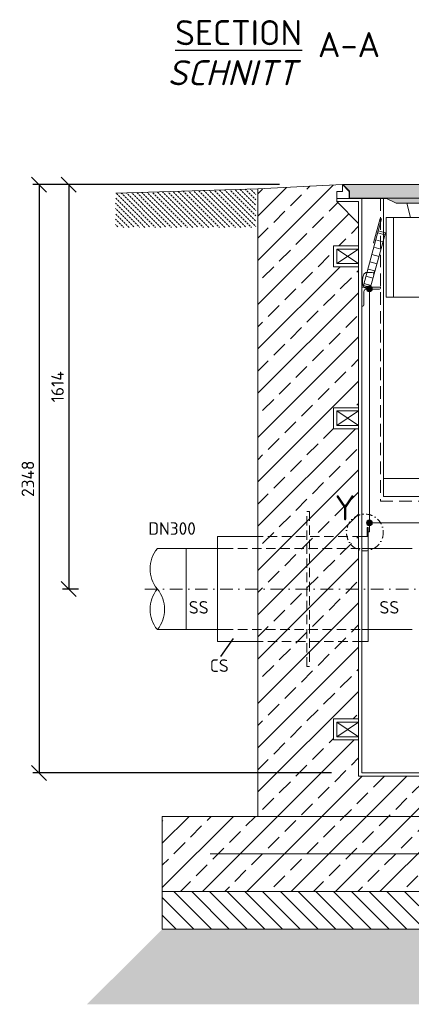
# Model space of a CAD drawing. Header units: millimetres. Extents: x -89243 to 29100, y -5468 to 8855.
# Tile 14 of 23: x 17994 to 19555, y -1500 to 2429. Entities that reach past the tile are written whole.
import ezdxf

# ---------------------------------------------------------------- set-up
doc = ezdxf.new("R2010")
doc.units = ezdxf.units.MM
doc.header["$MEASUREMENT"] = 0
for name, pattern in [('HIDDEN', [0.375, 0.25, -0.125]), ('STRICHPUNKT2', [0.5, 0.25, -0.125, 0, -0.125]), ('VERDECKT2', [0.1875, 0.125, -0.0625])]:
    doc.linetypes.add(name, pattern=pattern)
doc.layers.add('8', color=7, linetype='Continuous')
for name, color, linetype, lineweight in [('HO1N2-D50', 4, 'Continuous', 18), ('P------T7', 7, 'Continuous', 18), ('P-BS----Bem', 7, 'Continuous', 18), ('P-MS020', 7, 'Continuous', 30), ('P-MS250', 190, 'Continuous', 35), ('P-SSLEIX', 7, 'STRICHPUNKT2', 18), ('Verz. Bandstahl 30x3_5mm auf Putz', 1, 'GRENZE2', 18), ('Verz. Bandstahl 30x3_5mm im Beton', 5, 'GRENZE1', 18)]:
    doc.layers.add(name, color=color, linetype=linetype, lineweight=lineweight)
doc.styles.add('ROMANS', font='romans.shx', dxfattribs={"width": 0.9})
doc.styles.get("Standard").update_dxf_attribs({"font": 'isocpeur.ttf'})
doc.linetypes.add('GRENZE1', pattern='A,6.35,-2.54,[133,ltypeshp.shx,S=2.54,R=0,X=-2.54,Y=0],-2.54,25.4', length=36.83)
doc.linetypes.add('GRENZE2', pattern='A,6.35,-2.54,[132,ltypeshp.shx,S=2.54,R=0,X=-2.54,Y=0],-2.54,25.4', length=36.83)
doc.dimstyles.new('Kopie von ISO-25', dxfattribs={"dimscale": 20, "dimtxt": 2.5, "dimasz": 3, "dimexe": 1.25, "dimexo": 0.625, "dimgap": 1, "dimtad": 1, "dimtxsty": 'Standard', "dimcen": 2.5, "dimadec": 0, "dimazin": 0, "dimtfac": 1, "dimtmove": 0, "dimatfit": 1, "dimfxl": 0, "dimarcsym": 0})

# ---------------------------------------------------------------- blocks, each defined once
blk = doc.blocks.new('_Oblique')
at = {"color": 0, "linetype": 'ByBlock', "lineweight": -2}
blk.add_line((-0.5, -0.5), (0.5, 0.5), dxfattribs=at)
blk = doc.blocks.new('*D6')
at = {"layer": 'Defpoints', "color": 0, "lineweight": 0, "transparency": 16777216}
for p in [(19630, 1771.2), (18189.6, 157.2), (18828.5, 157.2)]:
    blk.add_point(p, dxfattribs=at)
at = {"layer": 'P-BS----Bem', "color": 0, "lineweight": -2, "transparency": 16777216}
for p, q in [((19030, 1771.2), (18164.6, 1771.2)), ((18189.6, 1771.2), (18189.6, 157.2)), ((18228.5, 157.2), (18164.6, 157.2))]:
    blk.add_line(p, q, dxfattribs=at)
at = {"layer": 'P-BS----Bem', "color": 0, "lineweight": -2, "transparency": 16777216, "xscale": 60, "yscale": 60, "zscale": 60}
for p, rotation in [((18189.6, 1771.2), 90), ((18189.6, 157.2), 270)]:
    blk.add_blockref('_Oblique', p, dxfattribs=dict(at, rotation=rotation))
at = {"layer": 'P-BS----Bem', "color": 0, "transparency": 16777216, "insert": (18144.6, 964.2), "char_height": 50, "attachment_point": 5, "rotation": 90}
blk.add_mtext('1614', dxfattribs=at)
blk = doc.blocks.new('*D7')
at = {"layer": 'Defpoints', "color": 0, "lineweight": 0, "transparency": 16777216}
for p in [(19630, 1771.2), (18071.4, -576.8), (19836.4, -576.8)]:
    blk.add_point(p, dxfattribs=at)
at = {"layer": 'P-BS----Bem', "color": 0, "lineweight": -2, "transparency": 16777216}
for p, q in [((19030, 1771.2), (18046.4, 1771.2)), ((18071.4, 1771.2), (18071.4, -576.8)), ((19236.4, -576.8), (18046.4, -576.8))]:
    blk.add_line(p, q, dxfattribs=at)
at = {"layer": 'P-BS----Bem', "color": 0, "lineweight": -2, "transparency": 16777216, "xscale": 60, "yscale": 60, "zscale": 60}
for p, rotation in [((18071.4, 1771.2), 90), ((18071.4, -576.8), 270)]:
    blk.add_blockref('_Oblique', p, dxfattribs=dict(at, rotation=rotation))
at = {"layer": 'P-BS----Bem', "color": 0, "transparency": 16777216, "insert": (18026.4, 597.2), "char_height": 50, "attachment_point": 5, "rotation": 90}
blk.add_mtext('2348', dxfattribs=at)

msp = doc.modelspace()

# ---------------------------------------------------------------- hatches: boundary and pattern name
at = {"lineweight": 9}
h = msp.add_hatch(dxfattribs=at)
h.set_pattern_fill('ANSI33', color=256, scale=500)
h.set_pattern_definition([(45, (20310, 360.69), (-88.388, 88.388), []), (45, (20398.4, 360.69), (-88.3883, 88.3883), [62.5, -31.25])])
h.paths.add_polyline_path([(19344.506, 796.788), (19244.706, 796.788), (19244.706, 880.688), (19344.506, 880.688), (19344.506, 1442.688), (19244.706, 1442.688), (19244.706, 1526.588), (19344.506, 1526.588), (19344.506, 1616.388), (19257.706, 1703.188), (19257.706, 1716.188), (19257.706, 1743.688), (19280.113, 1743.688), (19280.113, 1771.188), (18943.206, 1754.388), (18943.206, -749.812), (18562.206, -749.812), (18562.206, -1049.812), (22057.806, -1049.812), (22057.806, -749.812), (21676.806, -749.812), (21676.806, 1754.388), (21339.898, 1771.188), (21339.898, 1743.688), (21362.306, 1743.688), (21362.306, 1716.188), (21362.306, 1703.188), (21275.506, 1616.388), (21275.506, 1526.588), (21375.306, 1526.588), (21375.306, 1442.688), (21275.506, 1442.688), (21275.506, 880.688), (21375.306, 880.688), (21375.306, 796.788), (21275.506, 796.788), (21275.506, -361.212), (21375.306, -361.212), (21375.306, -445.112), (21275.506, -445.112), (21275.506, -724.812), (21104.506, -724.812), (21104.506, -589.812), (21010.006, -589.812), (21010.006, -599.312), (21010.006, -740.312), (21010.006, -749.812), (20936.006, -749.812), (20936.006, -740.312), (20936.006, -619.812), (20741.506, -619.812), (20741.506, -679.812), (20737.506, -679.812, -0.41421356), (20733.506, -675.812), (20733.506, -635.812, 0.41421356), (20725.506, -627.812), (20685.506, -627.812, -0.41421356), (20681.506, -623.812), (20681.506, -619.812), (20601.506, -619.812), (20601.506, -623.812, -0.41421356), (20597.506, -627.812), (20557.506, -627.812, 0.41421356), (20549.506, -635.812), (20549.506, -675.812, -0.41421356), (20545.506, -679.812), (20541.506, -679.812), (20541.506, -619.812), (20078.506, -619.812), (20078.506, -679.812), (20074.506, -679.812, -0.41421356), (20070.506, -675.812), (20070.506, -635.812, 0.41421356), (20062.506, -627.812), (20022.506, -627.812, -0.41421356), (20018.506, -623.812), (20018.506, -619.812), (19938.506, -619.812), (19938.506, -623.812, -0.41421356), (19934.506, -627.812), (19894.506, -627.812, 0.41421356), (19886.506, -635.812), (19886.506, -675.812, -0.41421356), (19882.506, -679.812), (19878.506, -679.812), (19878.506, -619.812), (19684.006, -619.812), (19684.006, -740.312), (19684.006, -749.812), (19610.006, -749.812), (19610.006, -740.312), (19610.006, -589.812), (19344.506, -589.812), (19344.506, -445.112), (19244.706, -445.112), (19244.706, -361.212), (19344.506, -361.212)])
at = {"lineweight": 0}
h = msp.add_hatch(color=253, dxfattribs=at)
h.dxf.hatch_style = 1
h.paths.add_polyline_path([(19282.113, 1771.188), (19308.613, 1744.688), (19308.613, 1717.188), (21311.398, 1717.188), (21311.398, 1744.688), (21337.898, 1771.188)])
at = {"lineweight": 13}
h = msp.add_hatch(dxfattribs=at)
h.set_pattern_fill('BETON_UNBEWEHRT', color=256, scale=60, angle=90, pattern_type=2)
h.set_pattern_definition([(135, (22096.935, 1687.905), (-10.6066, -10.6066), [7.5, -3.75])])
h.paths.add_polyline_path([(18375.206, 1726.459), (18376.806, 1726.459), (18376.806, 1736.614), (18935.206, 1754.137), (18935.206, 1600.459), (18375.206, 1600.459), (18375.206, 1681.459)])
at = {"lineweight": 0}
h = msp.add_hatch(color=253, dxfattribs=at)
h.dxf.hatch_style = 1
h.paths.add_polyline_path([(19453.774, 1717.188), (19493.774, 1697.188), (21126.238, 1697.188), (21166.238, 1717.188)])
at = {"lineweight": 9}
h = msp.add_hatch(dxfattribs=at)
h.set_pattern_fill('ANSI31', color=256, scale=400, angle=90)
h.set_pattern_definition([(135, (20310.006, -1124.81), (-35.3553, -35.3553), [])])
h.paths.add_polyline_path([(18562.206, -1049.812), (22057.806, -1049.812), (22057.806, -1199.812), (18562.206, -1199.812)])
h = msp.add_hatch(dxfattribs=at)
h.set_pattern_fill('GRAVEL', color=256, scale=50)
h.set_pattern_definition([(228.01279, (20346.0058, -1299.812), (-400, -450), [6.7268, -665.9544]), (184.96974, (20341.5058, -1304.812), (600, 50), [11.5434, -1142.7962]), (132.51045, (20330.0058, -1305.812), (500, -550), [8.1394, -805.8016]), (267.27369, (20310.5058, -1318.312), (50, 1000), [10.5119, -1040.6779]), (292.83365, (20310.0058, -1328.812), (-250, 600), [10.30775, -1020.46866]), (357.27369, (20314.0058, -1338.312), (-1000, 50), [10.5119, -1040.6779]), (37.69424, (20324.5058, -1338.8121), (-650, -500), [13.90145, -1376.2424]), (72.25533, (20335.5058, -1330.3121), (350, 1100), [13.1244, -1299.3161]), (121.42957, (20339.5058, -1317.812), (-400, 650), [10.5475, -1044.20366]), (175.23636, (20334.0058, -1308.812), (550, -50), [12.0416, -590.0381]), (222.39744, (20322.0058, -1307.8121), (-600, -550), [15.5724, -1541.66875]), (138.81407, (20360.006, -1318.812), (-350, 300), [5.31505, -526.1922]), (171.46923, (20356.0058, -1315.312), (650, -100), [10.11185, -1001.0756]), (225, (20346.006, -1313.812), (-6e-15, -50), [7.071, -63.6396]), (203.1986, (20342.506, -1307.812), (250, 100), [3.8079, -376.9808]), (291.8014, (20339.006, -1309.312), (-50, 150), [5.3851, -263.8731]), (30.96376, (20341.006, -1314.312), (150, 100), [8.7464, -282.8011]), (161.56505, (20348.506, -1309.812), (100, -50), [6.3245, -151.7893]), (16.38954, (20310.0058, -1309.312), (500, 150), [8.86, -877.14226]), (70.34618, (20318.5058, -1306.812), (-200, -550), [7.43305, -735.8704]), (293.1986, (20348.506, -1299.812), (-100, 250), [7.6158, -373.1729]), (343.61046, (20351.5058, -1306.812), (-500, 150), [8.86, -877.14226]), (339.44395, (20310.006, -1340.312), (-250, 100), [8.544, -418.6562]), (294.77514, (20318.0058, -1343.312), (-250, 550), [7.1589, -708.73215]), (66.8014, (20349.006, -1349.812), (100, 250), [7.6158, -373.1729]), (17.35402, (20352.0058, -1342.812), (-650, -200), [8.38155, -829.7712]), (69.44395, (20324.506, -1349.812), (-100, -250), [4.272, -422.9282]), (101.30993, (20346.006, -1349.812), (-50, 200), [2.5495, -252.4015]), (165.96376, (20345.506, -1347.312), (150, -50), [10.3078, -195.8475]), (186.009, (20335.5058, -1344.812), (500, 50), [9.5525, -945.69616]), (303.6901, (20341.006, -1318.812), (-50, 100), [7.2111, -173.0665]), (353.15723, (20345.0058, -1324.8121), (850, -100), [12.5897, -1246.3781]), (60.9454, (20357.506, -1326.312), (-200, -350), [5.1478, -509.6337]), (90, (20360.006, -1321.81), (-50, 50), [3, -47]), (120.25644, (20334.5058, -1343.312), (200, -350), [6.9462, -687.676]), (48.01279, (20331.0058, -1337.312), (400, 450), [13.4536, -659.2276]), (0, (20340.006, -1327.31), (50, 50), [13, -37]), (325.30485, (20353.0058, -1327.312), (500, -350), [7.9057, -782.6637]), (254.0546, (20359.506, -1331.812), (-50, -200), [7.2801, -356.7254]), (207.64598, (20357.5058, -1338.812), (-950, -500), [11.85325, -1173.4737]), (175.42608, (20347.0058, -1344.3121), (-650, 50), [12.53995, -1241.4537])])
h.paths.add_polyline_path([(22057.806, -1199.812), (18562.206, -1199.812), (18262.206, -1499.812), (22357.806, -1499.812)])
at = {"layer": 'Verz. Bandstahl 30x3_5mm auf Putz', "lineweight": 0, "ltscale": 3}
h = msp.add_hatch(color=1, dxfattribs=at)
h.dxf.hatch_style = 1
edge = h.paths.add_edge_path()
edge.add_arc((19387.594, 1355.301), 11.607, 90, 450)
h = msp.add_hatch(color=1, dxfattribs=at)
h.dxf.hatch_style = 1
edge = h.paths.add_edge_path()
edge.add_arc((19387.594, 421.188), 11.607, 90, 450)

# ---------------------------------------------------------------- linework, layer by layer
at = {"lineweight": 0}
for p, q in [((19280.113, 1771.188), (18943.206, 1754.388)), ((19280.113, 1771.188), (19307.613, 1743.688)), ((19280.113, 1771.188), (19280.113, 1743.688)), ((18376.806, 1736.614), (18943.206, 1754.388)), ((18943.206, 1754.388), (18943.206, -749.812)), ((19280.113, 1743.688), (19257.706, 1743.688)), ((19257.706, 1743.688), (19257.706, 1716.188)), ((19307.613, 1743.688), (19307.613, 1716.188)), ((19257.706, 1703.188), (19257.706, 1716.188)), ((19257.706, 1716.188), (19357.506, 1716.188)), ((19344.506, 1703.188), (19257.706, 1703.188)), ((19257.706, 1703.188), (19344.506, 1616.388)), ((19344.506, -589.812), (19344.506, 1703.188)), ((19357.506, -576.812), (19357.506, 1716.188)), ((19357.506, 1716.188), (19454.774, 1716.188)), ((19453.774, 1717.188), (21166.238, 1717.188)), ((19551.714, 1639.725), (19536.317, 1697.188)), ((19484.36, 1321.725), (19484.36, 1639.725)), ((19420.644, 1578.937), (19449.592, 1571.063)), ((19412.77, 1549.988), (19441.718, 1542.114)), ((19257.706, 1455.688), (19344.506, 1513.588)), ((19257.706, 1513.588), (19344.506, 1455.688)), ((19404.896, 1521.04), (19433.844, 1513.166)), ((19389.148, 1463.144), (19418.096, 1455.27)), ((19397.022, 1492.092), (19425.97, 1484.218)), ((19381.274, 1434.195), (19410.222, 1426.321)), ((19365.526, 1376.299), (19394.474, 1368.425)), ((19373.4, 1405.247), (19402.348, 1397.373)), ((19257.706, 809.788), (19344.506, 867.688)), ((19257.706, 867.688), (19344.506, 809.788)), ((19849.506, 598.188), (19444.506, 598.188)), ((18782.506, 366.688), (18943.206, 366.688)), ((18782.506, 366.688), (18782.506, -52.312)), ((18542.225, 319.138), (18807.506, 319.138)), ((18657.506, 319.138), (18657.506, -4.762)), ((18807.506, -4.762), (18542.599, -4.762)), ((18782.506, -52.312), (18943.206, -52.312)), ((19257.706, -432.112), (19344.506, -374.212)), ((19257.706, -374.212), (19344.506, -432.112)), ((21117.506, -576.812), (19357.506, -576.812)), ((21104.506, -589.812), (19344.506, -589.812)), ((20310.006, -749.812), (18562.206, -749.812)), ((18562.206, -749.812), (18562.206, -1049.812)), ((22057.806, -1049.812), (18562.206, -1049.812))]:
    msp.add_line(p, q, dxfattribs=at)
msp.add_line((18795.111, -112.613), (18845.609, -39.879))
for points in [[(21311.398, 1744.688), (21311.398, 1717.188), (21166.238, 1717.188), (21126.238, 1697.188), (19493.774, 1697.188), (19453.774, 1717.188), (19308.613, 1717.188), (19308.613, 1744.688), (19282.113, 1771.188), (21337.898, 1771.188)], [(19409.489, 1537.927), (19435.736, 1634.421), (19430.911, 1635.733), (19404.665, 1539.239)], [(19454.36, 1321.725), (19599.36, 1321.725), (19599.36, 1639.725), (19454.36, 1639.725)], [(19392.506, 1361.188), (19451.561, 1578.3), (19422.613, 1586.174), (19363.558, 1369.062)], [(19257.706, 1513.588), (19344.506, 1513.588), (19344.506, 1455.688), (19257.706, 1455.688)], [(19257.706, 867.688), (19344.506, 867.688), (19344.506, 809.788), (19257.706, 809.788)], [(19382.506, 366.688), (19378.676, 366.688), (19378.676, 403.09), (19382.506, 403.09)], [(19257.706, -374.212), (19344.506, -374.212), (19344.506, -432.112), (19257.706, -432.112)], [(18562.206, -1049.812), (22057.806, -1049.812), (22057.806, -1199.812), (18562.206, -1199.812)]]:
    msp.add_lwpolyline(points, close=True, dxfattribs=at)
at = {"linetype": 'HIDDEN', "lineweight": 0, "ltscale": 200}
msp.add_lwpolyline([(19431.506, 1716.188), (19431.506, 507.803), (19862.506, 507.803), (19862.506, 1697.188)], dxfattribs=at)
at = {"lineweight": 0}
for points in [[(19444.506, 1716.188), (19444.506, 526.188), (19849.506, 526.188), (19849.506, 1697.188)], [(19344.506, 1526.588), (19244.706, 1526.588), (19244.706, 1442.688), (19344.506, 1442.688)], [(19344.506, 880.688), (19244.706, 880.688), (19244.706, 796.788), (19344.506, 796.788)], [(19357.506, 366.688), (19382.506, 366.688), (19382.506, -52.312), (19357.506, -52.312)], [(19557.506, 319.138), (19357.506, 319.138), (19357.506, -4.762), (19557.506, -4.862)], [(19344.506, -361.212), (19244.706, -361.212), (19244.706, -445.112), (19344.506, -445.112)]]:
    msp.add_lwpolyline(points, dxfattribs=at)
msp.add_lwpolyline([(19374.506, 1353.188), (19428.006, 1353.188, 0.41421356), (19432.506, 1357.688), (19432.506, 1361.188), (19357.506, 1361.188), (19357.506, 1361.188), (19357.506, 1361.188), (19357.506, 1286.188), (19361.006, 1286.188, 0.41421356), (19365.506, 1290.688), (19365.506, 1344.188, -0.41421356)], format="xyb", close=True, dxfattribs=at)
for centre, start, end in [((18641.898, 238.163), 140.803795, 219.196205), ((18641.898, 76.213), 140.803795, 219.196205), ((18443.3, 76.213), 320.803795, 39.196205)]:
    msp.add_arc(centre, 128.129, start, end, dxfattribs=at)
at = {"layer": 'HO1N2-D50', "lineweight": 0}
msp.add_line((19407.572, 1425.5), (19404.308, 1413.501), dxfattribs=at)
msp.add_lwpolyline([(19387.594, 1355.301), (19372.561, 1357.914), (19364.646, 1363.596), (19361.177, 1368.506), (19360.282, 1378.993), (19360.506, 1389.441), (19362.072, 1401.354), (19366.142, 1413.818), (19372.928, 1420.05), (19384.115, 1420.783), (19391.818, 1420.6), (19396.036, 1420.783), (19398.971, 1420.783), (19405.94, 1419.5)], dxfattribs=at)
at = {"layer": 'P-MS250', "color": 0, "linetype": 'VERDECKT2', "lineweight": 0, "ltscale": 300}
for p, q in [((19357.506, 366.688), (18943.206, 366.688)), ((18807.506, 319.138), (19357.506, 319.138)), ((18807.506, -4.762), (19357.506, -4.762)), ((19357.506, -52.312), (18943.206, -52.312))]:
    msp.add_line(p, q, dxfattribs=at)
msp.add_lwpolyline([(19148.856, -152.312), (19138.856, -152.312), (19138.856, 466.688), (19148.856, 466.688)], close=True, dxfattribs=at)
at = {"layer": 'P-SSLEIX', "color": 7, "linetype": 'STRICHPUNKT2', "ltscale": 200}
msp.add_line((18492.599, 157.188), (22127.413, 157.188), dxfattribs=at)
at = {"layer": 'P-SSLEIX', "color": 7, "linetype": 'STRICHPUNKT2', "ltscale": 100}
msp.add_circle((19369.754, 382.82), 73.254, dxfattribs=at)
at = {"layer": 'Verz. Bandstahl 30x3_5mm auf Putz', "color": 1, "lineweight": 0, "ltscale": 3}
for p, q in [((19387.594, 526.188), (19387.594, 1355.301)), ((19387.594, 526.188), (19387.594, 384.889)), ((19387.594, 421.188), (21232.418, 421.188))]:
    msp.add_line(p, q, dxfattribs=at)
at = {"layer": 'Verz. Bandstahl 30x3_5mm auf Putz', "lineweight": 0}
msp.add_line((19387.594, 384.889), (19380.072, 384.889), dxfattribs=at)
at = {"layer": 'Verz. Bandstahl 30x3_5mm auf Putz', "color": 1, "linetype": 'Continuous', "lineweight": 0, "ltscale": 3}
for centre in [(19387.594, 1355.301), (19387.594, 421.188)]:
    msp.add_circle(centre, 11.607, dxfattribs=at)
at = {"layer": 'Verz. Bandstahl 30x3_5mm im Beton', "ltscale": 5}
msp.add_line((21867.306, -899.812), (18752.706, -899.812), dxfattribs=at)

# ---------------------------------------------------------------- texts
at = {"layer": '8', "linetype": 'Continuous', "insert": (19250.207, 531.231), "char_height": 100, "width": 47.37847, "attachment_point": 1, "style": 'ROMANS'}
msp.add_mtext('{\\fISOCPEUR|b0|i0|c0|p34;Y}', dxfattribs=at)
at = {"layer": 'P------T7', "color": 0, "linetype": 'Continuous', "lineweight": 25, "char_height": 100, "attachment_point": 7}
for s, insert in [('{\\LSECTION}', (18613.641, 2327.303)), ('{\\fISOCPEUR|b0|i1|c0|p34;SCHNITT}', (18583.268, 2167.519))]:
    msp.add_mtext(s, dxfattribs=dict(at, insert=insert))
at = {"layer": 'P------T7', "color": 0, "insert": (19182.459, 2379.604), "char_height": 100, "attachment_point": 1}
msp.add_mtext('A-A', dxfattribs=at)
at = {"layer": 'P-MS020', "color": 0}
for s, p in [('DN300', (18506.114, 373.6)), ('SS', (18667.865, 59.217)), ('SS', (19427.597, 59.217)), ('CS', (18751.715, -173.317))]:
    msp.add_text(s, height=50, dxfattribs=at).set_placement(p)

# ---------------------------------------------------------------- dimensions: what is measured, and where the dimension line sits
at = {"layer": 'P-BS----Bem', "color": 0}
for base, p2, picture, middle in [((18071.444, -576.812), (19836.386, -576.812), '*D7', (18026.444, 597.188)), ((18189.604, 157.188), (18828.534, 157.188), '*D6', (18144.604, 964.188))]:
    dim = msp.add_linear_dim(base=base, p1=(19630.006, 1771.188), p2=p2, angle=90, dimstyle='Kopie von ISO-25', override={"dimexo": 30, "dimblk1": 'Oblique', "dimblk2": 'Oblique', "dimsah": 1}, dxfattribs=at)
    dim.commit()
    dim.dimension.update_dxf_attribs({"geometry": picture, "text_midpoint": middle})

doc.saveas('drawing.dxf')
